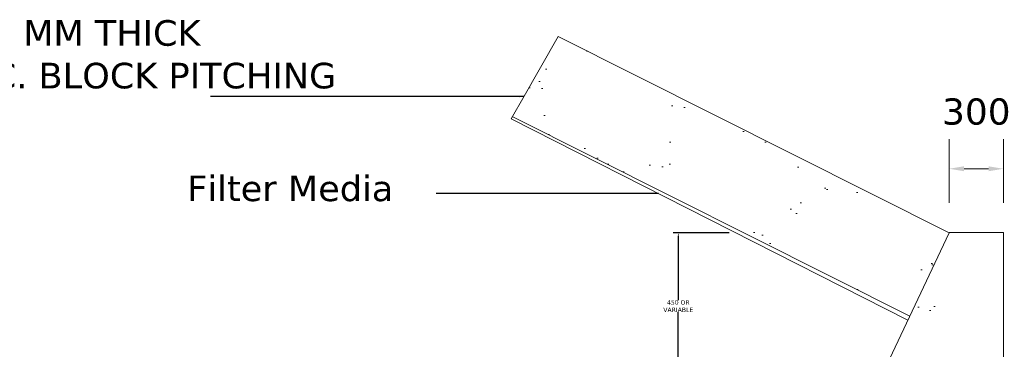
# Model space of a CAD drawing. Header units: inches. Extents: x 85258 to 5262251, y 607336 to 950222.
# Tile 7 of 9: x 3162615 to 3221139, y 745331 to 764933. Entities that reach past the tile are written whole.
import ezdxf

# ---------------------------------------------------------------- set-up
doc = ezdxf.new("R2010")
doc.units = ezdxf.units.IN
doc.header["$MEASUREMENT"] = 0
doc.styles.get("Standard").update_dxf_attribs({"font": 'verdana.ttf'})
doc.dimstyles.new('ISO-25--------1', dxfattribs={"dimtxt": 264, "dimasz": 240, "dimexe": 300, "dimexo": 300, "dimgap": 0.02, "dimtad": 0, "dimtih": 1, "dimtoh": 1, "dimdec": 0, "dimlfac": 16, "dimdsep": 46, "dimtxsty": 'Standard', "dimcen": 192, "dimclrd": 1, "dimclre": 1, "dimclrt": 1, "dimadec": 0, "dimazin": 0, "dimtfac": 1, "dimtdec": 0, "dimtmove": 2, "dimatfit": 3, "dimfxl": 300, "dimarcsym": 0})

# ---------------------------------------------------------------- blocks, each defined once
blk = doc.blocks.new('*D22')
at = {"color": 7, "linetype": 'Continuous', "lineweight": -2, "transparency": 16777216}
for p, q in [((3204784, 752258), (3201461, 752258)), ((3205467, 743539), (3201461, 743539))]:
    blk.add_line(p, q, dxfattribs=at)
at = {"linetype": 'Continuous', "lineweight": -2, "transparency": 16777216}
for p, q in [((3201761, 752018), (3201761, 748253)), ((3201761, 743779), (3201761, 747544))]:
    blk.add_line(p, q, dxfattribs=at)
at = {"linetype": 'Continuous', "lineweight": 9, "transparency": 16777216}
for points in [[(3201721, 752018), (3201801, 752018), (3201761, 752258)], [(3201721, 743779), (3201801, 743779), (3201761, 743539)]]:
    blk.add_solid(points, dxfattribs=at)
at = {"layer": 'Defpoints', "color": 0, "linetype": 'Continuous', "lineweight": 9, "transparency": 16777216}
for p in [(3201761, 752258), (3205084, 752258), (3205767, 743539)]:
    blk.add_point(p, dxfattribs=at)
at = {"color": 1, "linetype": 'Continuous', "lineweight": 9, "transparency": 16777216, "insert": (3201761, 747898), "char_height": 264, "attachment_point": 5}
blk.add_mtext('{\\C256;450 OR \\PVARIABLE}', dxfattribs=at)

msp = doc.modelspace()

# ---------------------------------------------------------------- hatches: boundary and pattern name
at = {"linetype": 'Continuous', "lineweight": 9}
h = msp.add_hatch(dxfattribs=at)
h.set_pattern_fill('AR-SAND', scale=1433.514738, style=0)
h.set_pattern_definition([(142.5, (-8818932.2, -80229321.5), (90.30191, 2762.13027), [0, -2178.9424, 0, -2436.975055, 0, -2329.46145]), (172.5, (-8818932.2, -80229321.5), (-2537.00099, 4045.58798), [0, -1175.482085, 0, -1963.91519, 0, -752.59524]), (212.5, (-8817169, -80229321.5), (-4464.168255, 8.11234), [0, -716.75737, 0, -2580.32653, 0, -3368.759634]), (222.5, (-8817169, -80229321.5), (-4309.3268, 1258.16086), [0, -358.378685, 0, -1691.54739, 0, -1935.244896])])
h.paths.add_polyline_path([(3191902.635, 759170.826), (3194619.322, 763942.172), (3217861.118, 752257.814), (3217215.293, 746445.383)])
h.paths.add_polyline_path([(3208152.597, 753231.07), (3208855.426, 754682.567, 0.414213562), (3208106.758, 756836.894), (3204507.445, 758579.716, 0.414213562), (3202353.118, 757831.048), (3201650.289, 756379.55, 0.414213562), (3202398.957, 754225.223), (3205998.27, 752482.401, 0.414213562)], flags=16)
h.paths.add_polyline_path([(3209916.273, 750446.04), (3213515.586, 748703.218, 0.414213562), (3215669.913, 749451.886), (3216372.742, 750903.384, 0.414213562), (3215624.073, 753057.711), (3212024.76, 754800.533, 0.414213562), (3209870.433, 754051.865), (3209167.604, 752600.367, 0.414213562)], flags=16)
h.paths.add_polyline_path([(3200575.594, 757020.358), (3201278.423, 758471.856, 0.414213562), (3200529.755, 760626.183), (3196930.442, 762369.005, 0.414213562), (3194776.115, 761620.337), (3194073.286, 760168.839, 0.414213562), (3194821.954, 758014.512), (3198421.267, 756271.69, 0.414213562)], flags=16)

# ---------------------------------------------------------------- linework, layer by layer
at = {"color": 7, "linetype": 'Continuous', "lineweight": 9}
for p, q in [((3194619.322, 763942.172), (3192515.463, 760247.141)), ((3217861.118, 752257.814), (3194619.322, 763942.172)), ((3192515.463, 760247.141), (3191902.635, 759170.825)), ((3191902.635, 759170.825), (3191830.508, 759044.147)), ((3215517.56, 747298.884), (3191928.485, 759157.83)), ((3191830.508, 759044.147), (3215408.049, 747067.161)), ((3217862.775, 754041.762), (3217862.775, 757836.25)), ((3221088.183, 754041.762), (3221088.183, 757836.25)), ((3220203.663, 756067.21), (3218747.295, 756067.21)), ((3217861.118, 752257.814), (3211008.782, 737758.385)), ((3221088.183, 752272.722), (3217862.775, 752272.722)), ((3221088.183, 752272.722), (3221088.183, 737758.385))]:
    msp.add_line(p, q, dxfattribs=at)
for points in [[(3218747.295, 756214.63), (3218747.295, 755919.79), (3217862.775, 756067.21)], [(3220203.663, 756214.63), (3220203.663, 755919.79), (3221088.183, 756067.21)]]:
    msp.add_solid(points, dxfattribs=at)

# ---------------------------------------------------------------- texts
at = {"color": 7, "linetype": 'Continuous', "lineweight": 9, "char_height": 1521.30964, "width": 105232.29426, "attachment_point": 1}
for s, insert in [(' 300 MM THICK \\P  C.C. BLOCK PITCHING ', (3157506.309, 764906.088)), ('Filter Media', (3172573.176, 755665.657))]:
    msp.add_mtext(s, dxfattribs=dict(at, insert=insert))
at = {"color": 7, "linetype": 'Continuous', "lineweight": 9, "insert": (3219475.479, 759457.885), "char_height": 1556.7552, "attachment_point": 5}
msp.add_mtext('300', dxfattribs=at)

# ---------------------------------------------------------------- dimensions: what is measured, and where the dimension line sits
at = {"color": 7, "linetype": 'Continuous', "lineweight": 9}
dim = msp.add_linear_dim(base=(3201760.851, 752257.814), p1=(3205767.494, 743539.167), p2=(3205083.87, 752257.814), angle=90, text='{\\C256;450 OR \\PVARIABLE}', dimstyle='ISO-25--------1', override={"dimclrd": 256, "dimclre": 7}, dxfattribs=at)
dim.commit()
dim.dimension.update_dxf_attribs({"geometry": '*D22', "text_midpoint": (3201760.851, 747898.491)})

# ---------------------------------------------------------------- leaders
for points in [[(3192581.807, 760363.662), (3173963.039, 760363.662)], [(3200588.89, 754595.039), (3187371.604, 754595.039)]]:
    msp.add_leader(points, dimstyle='ISO-25--------1', override={"dimclrd": 256}, dxfattribs=at)

doc.saveas('drawing.dxf')
